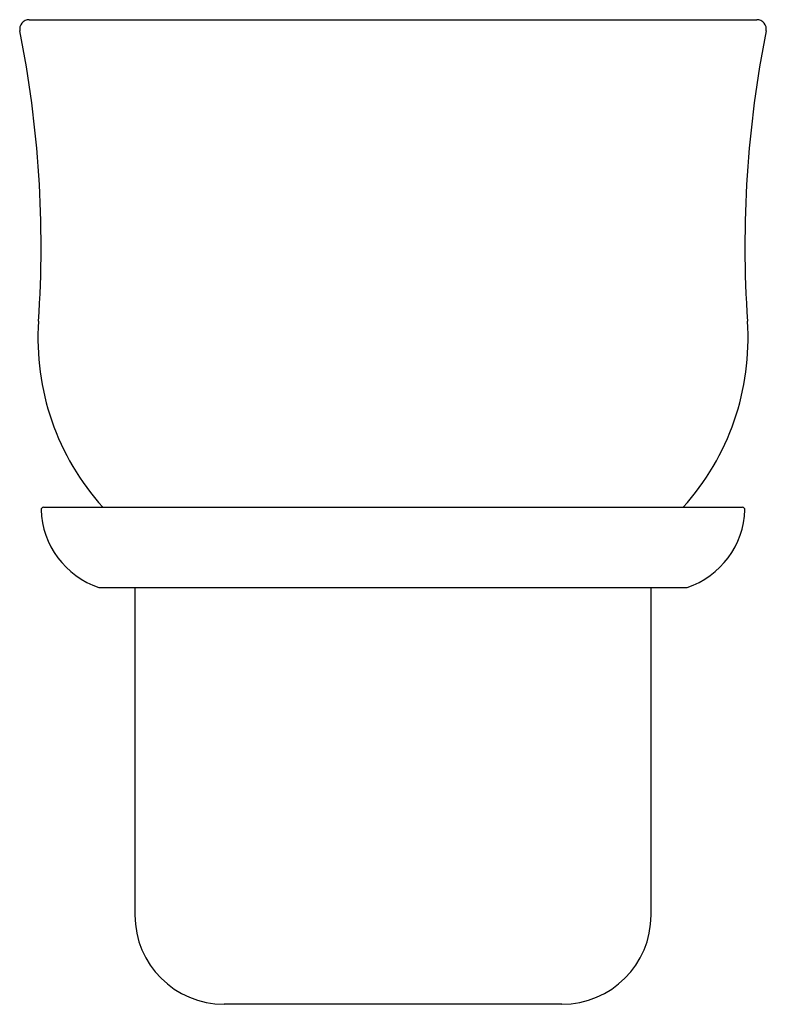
# Model space of a CAD drawing. Header units: millimetres. Extents: x 4073.579 to 4073.659, y 1954.889 to 1954.994.
import ezdxf

# ---------------------------------------------------------------- set-up
doc = ezdxf.new("R2010")
doc.units = ezdxf.units.MM
doc.layers.add('SANINDUSA', color=3, linetype='Continuous')

msp = doc.modelspace()

# ---------------------------------------------------------------- linework, layer by layer
at = {"layer": 'SANINDUSA'}
for p, q in [((4073.580231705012, 1954.993537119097), (4073.657782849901, 1954.993537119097)), ((4073.581760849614, 1954.941537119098), (4073.656253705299, 1954.941537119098)), ((4073.587678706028, 1954.932993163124), (4073.650335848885, 1954.932993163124)), ((4073.587757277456, 1954.932980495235), (4073.650257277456, 1954.932980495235)), ((4073.591507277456, 1954.932980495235), (4073.591507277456, 1954.898037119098)), ((4073.646507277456, 1954.898037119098), (4073.646507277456, 1954.932980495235)), ((4073.637007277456, 1954.888537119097), (4073.601007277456, 1954.888537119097))]:
    msp.add_line(p, q, dxfattribs=at)
for centre, radius, start, end in [((4073.580231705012, 1954.992537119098), 0.001000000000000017, 90, 191.226814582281), ((4073.657782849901, 1954.992537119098), 0.001000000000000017, 348.773185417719, 90), ((4073.463590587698, 1954.969384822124), 0.11791668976, 356.105894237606, 11.22681458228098), ((4073.774423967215, 1954.969384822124), 0.11791668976, 168.773185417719, 183.894105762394), ((4073.608104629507, 1954.959547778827), 0.02693176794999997, 176.105894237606, 221.9707765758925), ((4073.629909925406, 1954.959547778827), 0.02693176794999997, 318.0292234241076, 3.894105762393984), ((4073.581760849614, 1954.941287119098), 0.0002500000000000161, 90, 181.6372450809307), ((4073.656253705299, 1954.941287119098), 0.00025, 358.3627549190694, 90), ((4073.590507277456, 1954.941537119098), 0.009000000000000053, 181.6372450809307, 251.6823015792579), ((4073.647507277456, 1954.941537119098), 0.009000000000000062, 288.3176984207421, 358.3627549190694), ((4073.650257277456, 1954.933230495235), 0.0002500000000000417, 270, 288.3176984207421), ((4073.601007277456, 1954.898037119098), 0.00950000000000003, 180, 270), ((4073.637007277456, 1954.898037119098), 0.0095, 270, 0)]:
    msp.add_arc(centre, radius, start, end, dxfattribs=at)

doc.saveas('drawing.dxf')
